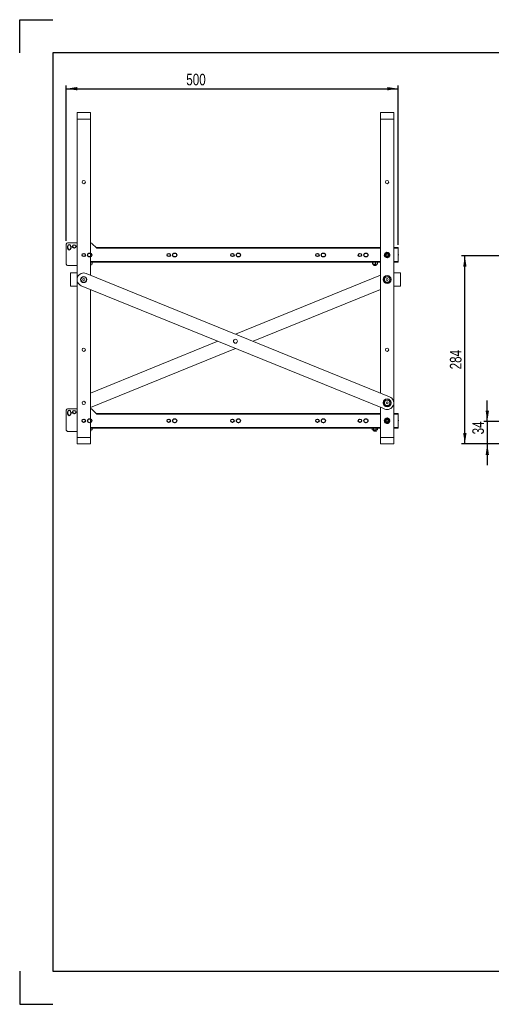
# Model space of a CAD drawing. Header units: millimetres. Extents: x 0 to 420, y 0 to 297.
# Tile 1 of 13: x 0 to 142, y 0 to 297. Entities that reach past the tile are written whole.
import ezdxf

# ---------------------------------------------------------------- set-up
doc = ezdxf.new("R2010")
doc.units = ezdxf.units.MM
for name, color, linetype in [('0COTES', 5, 'Continuous'), ('0TEXTE', 7, 'Continuous'), ('0TRAIT-FIN', 7, 'Continuous')]:
    doc.layers.add(name, color=color, linetype=linetype)
doc.styles.add('SLDTEXTSTYLE0', font='TXT', dxfattribs={"width": 0.75})
doc.dimstyles.new('SLDDIMSTYLE0', dxfattribs={"dimtxt": 3.5, "dimasz": 3.302, "dimexe": 0, "dimexo": 0.0625, "dimgap": 0.875, "dimtad": 1, "dimdec": 0, "dimlfac": 5, "dimrnd": 1e-09, "dimzin": 12, "dimdsep": 46, "dimtxsty": 'SLDTEXTSTYLE0', "dimsah": 1, "dimcen": 0.09, "dimadec": 0, "dimazin": 3, "dimtfac": 1, "dimtdec": 0, "dimtofl": 0, "dimtmove": 0, "dimatfit": 3, "dimfxl": 0, "dimfrac": 2, "dimtolj": 1, "dimtzin": 12, "dimarcsym": 0})
doc.dimstyles.new('SLDDIMSTYLE1', dxfattribs={"dimtxt": 3.5, "dimasz": 3.302, "dimexe": 0, "dimexo": 0.0625, "dimgap": 0.875, "dimtad": 1, "dimdec": 0, "dimlfac": 5, "dimrnd": 1e-09, "dimzin": 12, "dimdsep": 46, "dimtxsty": 'SLDTEXTSTYLE0', "dimsah": 1, "dimcen": 0.09, "dimadec": 0, "dimazin": 3, "dimtfac": 1, "dimtdec": 0, "dimtmove": 0, "dimatfit": 0, "dimfxl": 0, "dimfrac": 2, "dimtolj": 1, "dimtzin": 12, "dimarcsym": 0})

# ---------------------------------------------------------------- blocks, each defined once
blk = doc.blocks.new('_D_1')
at = {"layer": '0COTES'}
for p, q in [((140.86, 175.76), (140.86, 182.11)), ((151.67, 175.76), (139.86, 175.76)), ((140.86, 175.76), (140.86, 169.02)), ((150.07, 169.02), (139.86, 169.02)), ((140.86, 169.02), (140.86, 162.67))]:
    blk.add_line(p, q, dxfattribs=at)
for points in [[(140.86, 175.76), (141.37, 179.06), (140.36, 179.06)], [(140.86, 169.02), (140.36, 165.72), (141.37, 165.72)]]:
    blk.add_solid(points, dxfattribs=at)
at = {"layer": '0COTES', "insert": (136.35, 171.91), "char_height": 3.5, "attachment_point": 1, "rotation": 90, "style": 'SLDTEXTSTYLE0'}
blk.add_mtext('34', dxfattribs=at)
blk = doc.blocks.new('_D_2')
at = {"layer": '0COTES'}
for p, q in [((151.67, 225.76), (133.1, 225.76)), ((134.1, 169.02), (134.1, 225.76)), ((150.07, 169.02), (133.1, 169.02))]:
    blk.add_line(p, q, dxfattribs=at)
for points in [[(134.1, 225.76), (133.59, 222.46), (134.61, 222.46)], [(134.1, 169.02), (134.61, 172.32), (133.59, 172.32)]]:
    blk.add_solid(points, dxfattribs=at)
at = {"layer": '0COTES', "insert": (129.59, 191.52), "char_height": 3.5, "attachment_point": 1, "rotation": 90, "style": 'SLDTEXTSTYLE0'}
blk.add_mtext('284', dxfattribs=at)
blk = doc.blocks.new('_D_4')
at = {"layer": '0COTES'}
for p, q in [((14.03, 230.26), (14.03, 277.18)), ((114.03, 229.06), (114.03, 277.18)), ((14.03, 276.18), (114.03, 276.18))]:
    blk.add_line(p, q, dxfattribs=at)
for points in [[(14.03, 276.18), (17.33, 275.68), (17.33, 276.69)], [(114.03, 276.18), (110.72, 276.69), (110.72, 275.68)]]:
    blk.add_solid(points, dxfattribs=at)
at = {"layer": '0COTES', "insert": (50.18, 280.7), "char_height": 3.5, "attachment_point": 1, "style": 'SLDTEXTSTYLE0'}
blk.add_mtext('500', dxfattribs=at)

msp = doc.modelspace()

# ---------------------------------------------------------------- linework, layer by layer
at = {"color": 7, "linetype": 'Continuous', "lineweight": 18}
for p, q in [((17.29, 267.02), (17.29, 269.02)), ((17.29, 269.02), (21.29, 269.02)), ((21.29, 269.02), (21.29, 267.02)), ((108.69, 267.02), (108.69, 269.02)), ((108.69, 269.02), (112.69, 269.02)), ((112.69, 269.02), (112.69, 267.02)), ((17.29, 267.02), (17.29, 171.02)), ((17.29, 267.02), (21.29, 267.02)), ((21.29, 219.96), (21.29, 267.02)), ((108.69, 267.02), (108.69, 184.39)), ((108.69, 267.02), (112.69, 267.02)), ((112.69, 171.02), (112.69, 267.02)), ((14.03, 229.26), (14.03, 223.22)), ((17.29, 229.66), (14.43, 229.66)), ((21.46, 229.66), (21.29, 229.66)), ((23.23, 228.06), (21.74, 229.54)), ((14.43, 228.62), (14.43, 228.12)), ((15.43, 228.12), (15.43, 228.62)), ((108.69, 228.26), (23.03, 228.26)), ((109.89, 225.94), (109.82, 225.91)), ((109.84, 225.89), (109.82, 225.91)), ((109.99, 225.96), (109.84, 225.89)), ((110.01, 225.58), (109.84, 225.89)), ((109.96, 226.35), (109.89, 226.36)), ((109.89, 226.33), (109.89, 226.36)), ((109.96, 226.32), (109.89, 226.33)), ((109.89, 225.94), (109.89, 226.33)), ((109.99, 225.99), (109.89, 225.94)), ((109.95, 226.35), (109.96, 226.36)), ((109.95, 226.35), (109.96, 226.35)), ((110.63, 226.83), (109.96, 226.38)), ((109.96, 226.38), (110.01, 225.57)), ((109.97, 226.38), (110.15, 226.69)), ((110.15, 226.69), (110.16, 226.71)), ((110.29, 226.6), (110.15, 226.69)), ((110.22, 226.67), (110.16, 226.71)), ((110.22, 226.67), (110.55, 226.87)), ((110.22, 226.67), (110.31, 226.61)), ((110.31, 225.9), (110.27, 225.88)), ((110.55, 226.87), (110.58, 226.88)), ((110.59, 226.8), (110.55, 226.87)), ((110.61, 226.82), (110.58, 226.88)), ((110.61, 226.82), (110.61, 226.81)), ((110.61, 226.82), (110.62, 226.82)), ((111.36, 226.47), (110.63, 226.83)), ((110.65, 226.82), (110.99, 226.82)), ((110.95, 226.17), (110.97, 226.19)), ((111, 226.21), (110.97, 226.19)), ((110.99, 226.65), (110.99, 226.82)), ((110.99, 226.82), (111.03, 226.82)), ((111.02, 226.75), (111.01, 226.64)), ((111.02, 226.75), (111.03, 226.82)), ((111.02, 226.75), (111.35, 226.56)), ((111.31, 226.49), (111.35, 226.56)), ((111.34, 226.49), (111.33, 226.48)), ((111.34, 226.49), (111.38, 226.54)), ((111.34, 226.49), (111.35, 226.47)), ((111.35, 226.56), (111.38, 226.54)), ((111.41, 225.66), (111.36, 226.47)), ((111.36, 226.45), (111.53, 226.15)), ((111.38, 226.08), (111.53, 226.15)), ((111.49, 226.1), (111.39, 226.05)), ((111.49, 226.1), (111.55, 226.13)), ((111.49, 226.1), (111.49, 225.71)), ((111.53, 226.15), (111.55, 226.13)), ((114.03, 228.26), (112.69, 228.26)), ((114.03, 228.06), (114.03, 228.26)), ((114.03, 228.06), (114.03, 224.02)), ((14.43, 222.82), (17.29, 222.82)), ((21.29, 223.82), (108.69, 223.82)), ((21.79, 223.26), (21.29, 223.26)), ((21.29, 222.92), (21.42, 222.92)), ((21.31, 222.89), (21.29, 222.86)), ((21.35, 222.85), (21.33, 222.87)), ((21.35, 222.85), (21.36, 222.85)), ((21.42, 222.92), (21.42, 222.92)), ((21.45, 223.25), (21.43, 223.26)), ((21.43, 223.23), (21.43, 223.26)), ((21.43, 223.08), (21.43, 223.11)), ((21.43, 222.92), (21.43, 222.96)), ((21.79, 223.26), (21.79, 223.82)), ((106.27, 223.26), (106.27, 223.82)), ((106.41, 223.26), (106.27, 223.26)), ((106.41, 223.26), (106.41, 223.82)), ((107.17, 223.26), (106.41, 223.26)), ((106.63, 223.19), (106.63, 223.15)), ((106.63, 223.04), (106.63, 223)), ((106.65, 222.9), (106.7, 222.85)), ((106.69, 223.26), (106.72, 223.24)), ((107.28, 222.85), (106.7, 222.85)), ((107, 222.92), (107.42, 222.92)), ((107.17, 223.26), (107.17, 223.82)), ((107.79, 223.26), (107.17, 223.26)), ((107.31, 222.89), (107.28, 222.85)), ((107.35, 222.85), (107.33, 222.87)), ((107.35, 222.85), (107.36, 222.85)), ((107.42, 222.92), (107.42, 222.92)), ((107.45, 223.25), (107.43, 223.26)), ((107.43, 223.23), (107.43, 223.26)), ((107.43, 223.08), (107.43, 223.11)), ((107.43, 222.92), (107.43, 222.96)), ((107.79, 223.26), (107.79, 223.82)), ((110.03, 225.55), (109.99, 225.5)), ((110.02, 225.48), (109.99, 225.5)), ((110.01, 225.57), (110.74, 225.21)), ((110.06, 225.55), (110.02, 225.48)), ((110.36, 225.29), (110.02, 225.48)), ((110.03, 225.55), (110.04, 225.56)), ((110.03, 225.55), (110.03, 225.56)), ((110.35, 225.29), (110.35, 225.22)), ((110.38, 225.22), (110.35, 225.22)), ((110.36, 225.29), (110.36, 225.4)), ((110.39, 225.39), (110.38, 225.22)), ((110.73, 225.22), (110.38, 225.22)), ((110.74, 225.21), (111.41, 225.66)), ((110.77, 225.22), (110.75, 225.22)), ((110.77, 225.22), (110.76, 225.23)), ((110.76, 225.22), (110.79, 225.16)), ((110.78, 225.24), (110.82, 225.17)), ((110.82, 225.17), (110.79, 225.16)), ((111.15, 225.37), (110.82, 225.17)), ((111.15, 225.37), (111.06, 225.43)), ((111.08, 225.44), (111.23, 225.35)), ((111.15, 225.37), (111.21, 225.33)), ((111.23, 225.35), (111.21, 225.33)), ((111.4, 225.65), (111.23, 225.35)), ((111.41, 225.72), (111.49, 225.71)), ((111.42, 225.69), (111.41, 225.69)), ((111.42, 225.69), (111.41, 225.67)), ((111.42, 225.69), (111.49, 225.68)), ((111.49, 225.71), (111.49, 225.68)), ((112.69, 223.82), (114.03, 223.82)), ((114.03, 223.82), (114.03, 224.02)), ((15.29, 220.62), (17.29, 220.62)), ((15.29, 216.62), (15.29, 220.62)), ((111.44, 183.27), (20.04, 220.47)), ((108.69, 219.96), (64.99, 202.18)), ((112.69, 220.62), (114.69, 220.62)), ((114.69, 220.62), (114.69, 216.62)), ((17.29, 216.62), (15.29, 216.62)), ((109.93, 179.57), (18.53, 216.77)), ((21.29, 171.02), (21.29, 215.65)), ((108.69, 215.65), (70.29, 200.02)), ((114.69, 216.62), (112.69, 216.62)), ((59.68, 200.02), (21.29, 184.39)), ((64.99, 197.86), (21.29, 180.07)), ((14.03, 179.26), (14.03, 173.22)), ((17.29, 179.66), (14.43, 179.66)), ((14.43, 178.62), (14.43, 178.12)), ((15.43, 178.12), (15.43, 178.62)), ((21.46, 179.66), (21.29, 179.66)), ((23.23, 178.06), (21.74, 179.54)), ((108.69, 178.26), (23.03, 178.26)), ((108.69, 180.07), (108.69, 171.02)), ((114.03, 178.26), (112.69, 178.26)), ((114.03, 178.06), (114.03, 178.26)), ((109.9, 176.19), (109.83, 176.19)), ((109.84, 176.16), (109.83, 176.19)), ((109.97, 176.18), (109.84, 176.16)), ((109.92, 175.78), (109.84, 176.16)), ((109.92, 175.78), (109.86, 175.74)), ((109.88, 175.71), (109.86, 175.74)), ((110, 175.81), (109.88, 175.71)), ((110.14, 175.43), (109.88, 175.71)), ((109.9, 176.19), (110.02, 176.56)), ((109.9, 176.19), (109.97, 176.2)), ((109.92, 175.78), (110, 175.83)), ((110.63, 176.83), (109.96, 176.38)), ((109.96, 176.38), (110.01, 175.57)), ((110.01, 175.57), (110.74, 175.21)), ((110.02, 176.56), (110.03, 176.59)), ((110.16, 176.51), (110.02, 176.56)), ((110.09, 176.56), (110.03, 176.59)), ((110.09, 176.56), (110.38, 176.82)), ((110.18, 176.52), (110.09, 176.56)), ((110.14, 175.43), (110.12, 175.36)), ((110.14, 175.35), (110.12, 175.36)), ((110.14, 175.43), (110.17, 175.49)), ((110.19, 175.48), (110.14, 175.35)), ((110.51, 175.23), (110.14, 175.35)), ((110.31, 175.9), (110.27, 175.88)), ((110.38, 176.82), (110.4, 176.84)), ((110.47, 176.71), (110.38, 176.82)), ((110.45, 176.79), (110.4, 176.84)), ((110.44, 176.79), (110.82, 176.87)), ((110.44, 176.79), (110.49, 176.73)), ((110.51, 175.23), (110.5, 175.33)), ((110.51, 175.24), (110.52, 175.17)), ((110.53, 175.32), (110.55, 175.17)), ((110.93, 175.25), (110.55, 175.17)), ((110.62, 176.38), (110.63, 176.35)), ((111.36, 176.47), (110.63, 176.83)), ((110.64, 176.32), (110.63, 176.35)), ((110.74, 175.21), (111.41, 175.66)), ((110.85, 176.72), (110.82, 176.87)), ((110.82, 176.87), (110.85, 176.87)), ((110.86, 176.8), (110.85, 176.87)), ((110.86, 176.8), (110.87, 176.71)), ((110.86, 176.8), (111.23, 176.68)), ((110.93, 175.25), (110.89, 175.31)), ((110.91, 175.32), (110.99, 175.22)), ((110.93, 175.25), (110.97, 175.2)), ((111.28, 175.48), (110.99, 175.22)), ((111.18, 176.56), (111.23, 176.68)), ((111.28, 175.48), (111.19, 175.51)), ((111.23, 176.61), (111.2, 176.55)), ((111.21, 175.53), (111.35, 175.48)), ((111.23, 176.68), (111.26, 176.68)), ((111.23, 176.61), (111.26, 176.68)), ((111.23, 176.61), (111.49, 176.33)), ((111.28, 175.48), (111.34, 175.45)), ((111.35, 175.48), (111.34, 175.45)), ((111.47, 175.85), (111.35, 175.48)), ((111.41, 175.66), (111.36, 176.47)), ((111.37, 176.23), (111.49, 176.33)), ((111.45, 176.26), (111.38, 176.2)), ((111.4, 175.86), (111.53, 175.88)), ((111.47, 175.85), (111.4, 175.84)), ((111.45, 176.26), (111.51, 176.3)), ((111.45, 176.26), (111.53, 175.88)), ((111.47, 175.84), (111.54, 175.85)), ((111.49, 176.33), (111.51, 176.3)), ((111.53, 175.88), (111.54, 175.85)), ((114.03, 178.06), (114.03, 174.02)), ((14.43, 172.82), (17.29, 172.82)), ((21.29, 173.82), (108.69, 173.82)), ((21.29, 173.26), (21.35, 173.26)), ((21.29, 172.92), (21.38, 172.92)), ((21.36, 172.86), (21.33, 172.87)), ((21.35, 173.82), (21.35, 173.26)), ((21.35, 173.26), (21.83, 173.26)), ((21.36, 172.85), (21.36, 172.85)), ((21.43, 173.23), (21.43, 173.26)), ((21.43, 173.08), (21.43, 173.12)), ((21.43, 172.92), (21.43, 172.97)), ((21.45, 173.26), (21.44, 173.26)), ((21.83, 173.82), (21.83, 173.26)), ((106.22, 173.82), (106.22, 173.26)), ((106.22, 173.26), (106.54, 173.26)), ((106.54, 173.82), (106.54, 173.26)), ((106.54, 173.26), (107.35, 173.26)), ((106.63, 173.19), (106.63, 173.16)), ((106.63, 173.04), (106.63, 173.01)), ((106.65, 172.9), (106.7, 172.85)), ((106.7, 173.26), (106.72, 173.25)), ((107.21, 172.85), (106.7, 172.85)), ((106.89, 172.92), (107.38, 172.92)), ((107.23, 172.89), (107.21, 172.85)), ((107.36, 172.86), (107.33, 172.87)), ((107.35, 173.82), (107.35, 173.26)), ((107.35, 173.26), (107.83, 173.26)), ((107.36, 172.85), (107.36, 172.85)), ((107.43, 173.23), (107.43, 173.26)), ((107.43, 173.08), (107.43, 173.12)), ((107.43, 172.92), (107.43, 172.97)), ((107.45, 173.26), (107.44, 173.26)), ((107.83, 173.82), (107.83, 173.26)), ((110.55, 175.17), (110.52, 175.17)), ((110.99, 175.22), (110.97, 175.2)), ((112.69, 173.82), (114.03, 173.82)), ((114.03, 173.82), (114.03, 174.02)), ((17.29, 171.02), (21.29, 171.02)), ((17.29, 169.02), (17.29, 171.02)), ((21.29, 171.02), (21.29, 169.02)), ((108.69, 171.02), (112.69, 171.02)), ((108.69, 169.02), (108.69, 171.02)), ((112.69, 171.02), (112.69, 169.02)), ((17.29, 169.02), (21.29, 169.02)), ((108.69, 169.02), (112.69, 169.02))]:
    msp.add_line(p, q, dxfattribs=at)
at = {"color": 7, "linetype": 'Continuous'}
for p, q in [((14.43, 228.62), (14.43, 228.12)), ((15.43, 228.62), (15.43, 228.12)), ((14.43, 178.62), (14.43, 178.12)), ((15.43, 178.62), (15.43, 178.12))]:
    msp.add_line(p, q, dxfattribs=at)
at = {"color": 8, "linetype": 'Continuous', "lineweight": 18}
for p, q in [((23.23, 228.06), (108.69, 228.06)), ((112.69, 228.06), (114.03, 228.06)), ((108.69, 224.02), (21.29, 224.02)), ((114.03, 224.02), (112.69, 224.02)), ((23.23, 178.06), (108.69, 178.06)), ((112.69, 178.06), (114.03, 178.06)), ((108.69, 174.02), (21.29, 174.02)), ((114.03, 174.02), (112.69, 174.02))]:
    msp.add_line(p, q, dxfattribs=at)
at = {"color": 7, "linetype": 'Continuous', "lineweight": 18, "flags": 128}
for points in [[(114.07, 226.06), (114.03, 226.43), (114.03, 226.46)], [(114.03, 225.66), (114.03, 225.69), (114.07, 226.06)], [(114.07, 176.06), (114.03, 176.43), (114.03, 176.46)], [(114.03, 175.66), (114.03, 175.69), (114.07, 176.06)]]:
    msp.add_lwpolyline(points, dxfattribs=at)
at = {"color": 7, "linetype": 'Continuous', "lineweight": 18}
for centre, radius in [((19.29, 248.02), 0.5), ((110.69, 248.02), 0.5), ((16.43, 228.62), 0.5), ((19.29, 226.02), 0.5), ((44.89, 226.02), 0.5), ((46.69, 226.02), 0.6), ((64.09, 226.02), 0.5), ((65.89, 226.02), 0.6), ((89.69, 226.02), 0.5), ((91.49, 226.02), 0.6), ((102.49, 226.02), 0.5), ((104.29, 226.02), 0.6), ((110.69, 218.62), 1.2), ((19.29, 218.62), 0.93), ((19.29, 218.62), 0.83), ((19.29, 218.62), 0.32), ((110.69, 218.62), 0.93), ((110.69, 218.62), 0.83), ((110.69, 218.62), 0.32), ((64.99, 200.02), 0.6), ((19.29, 197.42), 0.5), ((110.69, 197.42), 0.5), ((19.29, 181.42), 0.5), ((19.29, 181.42), 0.492), ((110.69, 181.42), 1.2), ((110.69, 181.42), 0.93), ((110.69, 181.42), 0.83), ((110.69, 181.42), 0.32), ((16.43, 178.62), 0.5), ((19.29, 176.02), 0.5), ((44.89, 176.02), 0.5), ((46.69, 176.02), 0.6), ((64.09, 176.02), 0.5), ((65.89, 176.02), 0.6), ((89.69, 176.02), 0.5), ((91.49, 176.02), 0.6), ((102.49, 176.02), 0.5), ((104.29, 176.02), 0.6)]:
    msp.add_circle(centre, radius, dxfattribs=at)
at = {"color": 7, "linetype": 'Continuous'}
for centre, radius in [((16.43, 228.62), 0.5), ((19.29, 226.02), 0.5), ((21.09, 226.02), 0.6), ((44.89, 226.02), 0.5), ((46.69, 226.02), 0.6), ((64.09, 226.02), 0.5), ((65.89, 226.02), 0.6), ((89.69, 226.02), 0.5), ((91.49, 226.02), 0.6), ((102.49, 226.02), 0.5), ((104.29, 226.02), 0.6), ((110.69, 226.02), 0.6), ((16.43, 178.62), 0.5), ((19.29, 176.02), 0.5), ((21.09, 176.02), 0.6), ((44.89, 176.02), 0.5), ((46.69, 176.02), 0.6), ((64.09, 176.02), 0.5), ((65.89, 176.02), 0.6), ((89.69, 176.02), 0.5), ((91.49, 176.02), 0.6), ((102.49, 176.02), 0.5), ((104.29, 176.02), 0.6), ((110.69, 176.02), 0.6)]:
    msp.add_circle(centre, radius, dxfattribs=at)
at = {"color": 7, "linetype": 'Continuous', "lineweight": 18}
for centre, radius, start, end in [((14.43, 229.26), 0.4, 90, 180), ((14.93, 228.62), 0.5, 0, 180), ((21.46, 229.26), 0.4, 45, 90), ((14.93, 228.12), 0.5, 180, 0), ((21.09, 226.02), 0.6, 0, 70.5288), ((21.09, 226.02), 0.6, 289.4712, 0), ((110.69, 226.02), 0.398, 103.5604, 1.8045), ((110.69, 226.02), 0.33, 30.2434, 348.8383), ((110.69, 226.02), 0.4, 1.3088, 84.1655), ((14.43, 223.22), 0.4, 180, 270), ((19.29, 218.62), 2, 67.8535, 247.8535), ((110.69, 181.42), 2, 247.8535, 67.8535), ((14.43, 179.26), 0.4, 90, 180), ((14.93, 178.62), 0.5, 0, 180), ((21.46, 179.26), 0.4, 45, 90), ((14.93, 178.12), 0.5, 180, 0), ((21.09, 176.02), 0.6, 0, 70.5288), ((21.09, 176.02), 0.6, 289.4712, 0), ((110.69, 176.02), 0.398, 172.3662, 70.6093), ((110.69, 176.02), 0.4, 70.1143, 152.971), ((110.69, 176.02), 0.33, 99.0489, 57.6439), ((14.43, 173.22), 0.4, 180, 270)]:
    msp.add_arc(centre, radius, start, end, dxfattribs=at)
at = {"color": 7, "linetype": 'Continuous'}
for centre, start, end in [((14.93, 228.62), 0, 180), ((14.93, 228.12), 180, 0), ((14.93, 178.62), 0, 180), ((14.93, 178.12), 180, 0)]:
    msp.add_arc(centre, 0.5, start, end, dxfattribs=at)
at = {"color": 7, "linetype": 'Continuous', "lineweight": 18}
for points, knots in [([(110.69, 226.56), (110.63, 226.55), (110.52, 226.52), (110.37, 226.42), (110.27, 226.28), (110.22, 226.12), (110.23, 225.98), (110.26, 225.91), (110.27, 225.88)], [0, 0, 0, 0, 0.187643, 0.375789, 0.5638, 0.741634, 0.913625, 1, 1, 1, 1]), ([(110.73, 226.42), (110.68, 226.42), (110.59, 226.41), (110.47, 226.35), (110.37, 226.26), (110.32, 226.14), (110.3, 226.01), (110.34, 225.88), (110.41, 225.78), (110.51, 225.7), (110.62, 225.66), (110.75, 225.67), (110.86, 225.71), (110.95, 225.79), (110.99, 225.88), (111.01, 225.94), (111.01, 225.96)], [0, 0, 0, 0, 0.079288, 0.158581, 0.237503, 0.314411, 0.391374, 0.466204, 0.540753, 0.613942, 0.686093, 0.757641, 0.827413, 0.897249, 0.964698, 1, 1, 1, 1]), ([(110.92, 225.69), (110.96, 225.72), (111.03, 225.77), (111.11, 225.89), (111.15, 226.03), (111.14, 226.18), (111.08, 226.32), (110.97, 226.44), (110.84, 226.53), (110.73, 226.55), (110.69, 226.56)], [0, 0, 0, 0, 0.1117174, 0.2263463, 0.3473356, 0.4688857, 0.602278, 0.7356364, 0.8760999, 1, 1, 1, 1]), ([(110.95, 226.17), (110.96, 226.14), (111, 226.08), (111.01, 226), (111.01, 225.96), (111.01, 225.96)], [0, 0, 0, 0, 0.460654, 0.921268, 1, 1, 1, 1]), ([(111, 226.21), (111.03, 226.17), (111.07, 226.12), (111.08, 226.05), (111.09, 226.03)], [0, 0, 0, 0, 0.658248, 1, 1, 1, 1]), ([(21.28, 222.85), (21.3, 222.85), (21.33, 222.85), (21.35, 222.85), (21.36, 222.85), (21.36, 222.85)], [0, 0, 0, 0, 0.350431, 0.905158, 1, 1, 1, 1]), ([(21.29, 223.24), (21.31, 223.24), (21.37, 223.25), (21.42, 223.25), (21.42, 223.26), (21.42, 223.26)], [0, 0, 0, 0, 0.211577, 0.675149, 1, 1, 1, 1]), ([(21.42, 223.22), (21.42, 223.22), (21.41, 223.22), (21.36, 223.21), (21.3, 223.21), (21.29, 223.21)], [0, 0, 0, 0, 0.334273, 0.816014, 1, 1, 1, 1]), ([(21.29, 223.16), (21.3, 223.16), (21.32, 223.16), (21.32, 223.16), (21.32, 223.17)], [0, 0, 0, 0, 0.4364563, 1, 1, 1, 1]), ([(21.29, 223.09), (21.31, 223.09), (21.37, 223.1), (21.42, 223.1), (21.42, 223.11), (21.42, 223.11)], [0, 0, 0, 0, 0.188309, 0.6009, 1, 1, 1, 1]), ([(21.42, 223.07), (21.42, 223.07), (21.41, 223.07), (21.36, 223.06), (21.3, 223.06), (21.29, 223.06)], [0, 0, 0, 0, 0.334273, 0.816014, 1, 1, 1, 1]), ([(21.29, 223.01), (21.3, 223.01), (21.32, 223.01), (21.32, 223.01), (21.32, 223.02)], [0, 0, 0, 0, 0.436456, 1, 1, 1, 1]), ([(21.29, 222.94), (21.31, 222.94), (21.37, 222.95), (21.42, 222.95), (21.42, 222.96), (21.42, 222.96)], [0, 0, 0, 0, 0.188309, 0.600899, 1, 1, 1, 1]), ([(21.31, 222.89), (21.34, 222.9), (21.39, 222.91), (21.41, 222.92), (21.42, 222.92)], [0, 0, 0, 0, 0.658255, 1, 1, 1, 1]), ([(21.33, 223.17), (21.35, 223.18), (21.39, 223.2), (21.43, 223.23), (21.45, 223.24)], [0, 0, 0, 0, 0.499748, 1, 1, 1, 1]), ([(21.45, 223.1), (21.43, 223.11), (21.39, 223.13), (21.35, 223.16), (21.33, 223.17)], [0, 0, 0, 0, 0.518668, 1, 1, 1, 1]), ([(21.33, 223.02), (21.35, 223.03), (21.39, 223.05), (21.43, 223.08), (21.45, 223.09)], [0, 0, 0, 0, 0.499754, 1, 1, 1, 1]), ([(21.45, 222.95), (21.43, 222.96), (21.39, 222.98), (21.35, 223.01), (21.33, 223.02)], [0, 0, 0, 0, 0.518679, 1, 1, 1, 1]), ([(21.33, 222.87), (21.35, 222.88), (21.39, 222.9), (21.43, 222.93), (21.45, 222.94)], [0, 0, 0, 0, 0.499754, 1, 1, 1, 1]), ([(106.73, 223.25), (106.71, 223.23), (106.67, 223.21), (106.63, 223.19), (106.61, 223.18)], [0, 0, 0, 0, 0.499105, 1, 1, 1, 1]), ([(106.61, 223.16), (106.63, 223.15), (106.67, 223.13), (106.71, 223.1), (106.72, 223.09)], [0, 0, 0, 0, 0.525143, 1, 1, 1, 1]), ([(106.73, 223.1), (106.71, 223.08), (106.67, 223.06), (106.63, 223.04), (106.61, 223.03)], [0, 0, 0, 0, 0.499094, 1, 1, 1, 1]), ([(106.61, 223.01), (106.63, 223), (106.67, 222.98), (106.71, 222.95), (106.72, 222.94)], [0, 0, 0, 0, 0.525143, 1, 1, 1, 1]), ([(106.63, 223.19), (106.63, 223.19), (106.62, 223.19), (106.67, 223.2), (106.76, 223.21), (106.88, 223.21), (106.99, 223.22), (107.1, 223.23), (107.23, 223.23), (107.35, 223.24), (107.42, 223.25), (107.42, 223.26), (107.42, 223.26)], [0, 0, 0, 0, 0.037379, 0.1622832, 0.2871858, 0.3845014, 0.4831249, 0.5377614, 0.6626655, 0.7875698, 0.9124737, 1, 1, 1, 1]), ([(107.42, 223.22), (107.42, 223.22), (107.41, 223.22), (107.34, 223.21), (107.22, 223.2), (107.06, 223.19), (106.9, 223.18), (106.76, 223.17), (106.66, 223.16), (106.62, 223.15), (106.63, 223.15), (106.64, 223.15)], [0, 0, 0, 0, 0.084609, 0.206547, 0.328486, 0.450426, 0.572362, 0.694303, 0.82416, 0.938161, 1, 1, 1, 1]), ([(106.63, 223.04), (106.63, 223.04), (106.62, 223.04), (106.67, 223.05), (106.76, 223.06), (106.88, 223.06), (106.99, 223.07), (107.1, 223.08), (107.23, 223.08), (107.35, 223.09), (107.42, 223.1), (107.42, 223.11), (107.42, 223.11)], [0, 0, 0, 0, 0.036175, 0.157055, 0.277933, 0.372113, 0.467559, 0.520435, 0.641315, 0.762195, 0.883074, 1, 1, 1, 1]), ([(107.42, 223.07), (107.42, 223.07), (107.41, 223.07), (107.34, 223.06), (107.22, 223.05), (107.06, 223.04), (106.9, 223.03), (106.76, 223.02), (106.66, 223.01), (106.62, 223), (106.63, 223), (106.64, 223)], [0, 0, 0, 0, 0.0846092, 0.2065473, 0.3284862, 0.4504261, 0.5723623, 0.6943035, 0.8241597, 0.9381609, 1, 1, 1, 1]), ([(106.73, 222.95), (106.71, 222.93), (106.68, 222.92), (106.66, 222.9), (106.65, 222.9)], [0, 0, 0, 0, 0.79295, 1, 1, 1, 1]), ([(107, 222.92), (106.96, 222.92), (106.87, 222.92), (106.76, 222.91), (106.68, 222.91), (106.65, 222.9), (106.65, 222.9), (106.65, 222.9)], [0, 0, 0, 0, 0.226691, 0.453386, 0.679033, 0.898921, 1, 1, 1, 1]), ([(106.73, 223.25), (106.74, 223.25), (106.75, 223.25), (106.8, 223.26), (106.82, 223.26)], [0, 0, 0, 0, 0.567844, 1, 1, 1, 1]), ([(106.73, 223.1), (106.74, 223.1), (106.75, 223.1), (106.83, 223.11), (106.94, 223.12), (107.06, 223.13), (107.17, 223.14), (107.26, 223.15), (107.32, 223.16), (107.32, 223.16), (107.32, 223.17)], [0, 0, 0, 0, 0.126584, 0.257954, 0.389324, 0.52069, 0.652062, 0.783429, 0.914803, 1, 1, 1, 1]), ([(106.73, 222.95), (106.74, 222.95), (106.75, 222.95), (106.83, 222.96), (106.94, 222.97), (107.06, 222.98), (107.17, 222.99), (107.26, 223), (107.32, 223.01), (107.32, 223.01), (107.32, 223.02)], [0, 0, 0, 0, 0.126584, 0.257954, 0.389324, 0.52069, 0.652062, 0.783429, 0.914802, 1, 1, 1, 1]), ([(107, 222.92), (107.03, 222.92), (107.1, 222.93), (107.23, 222.93), (107.35, 222.94), (107.42, 222.95), (107.42, 222.96), (107.42, 222.96)], [0, 0, 0, 0, 0.099309, 0.326338, 0.553368, 0.780396, 1, 1, 1, 1]), ([(107.26, 222.85), (107.28, 222.85), (107.32, 222.86), (107.32, 222.86), (107.32, 222.87)], [0, 0, 0, 0, 0.606607, 1, 1, 1, 1]), ([(107.28, 222.85), (107.3, 222.85), (107.33, 222.85), (107.35, 222.85), (107.36, 222.85), (107.36, 222.85)], [0, 0, 0, 0, 0.3504309, 0.9051593, 1, 1, 1, 1]), ([(107.31, 222.89), (107.34, 222.9), (107.39, 222.91), (107.41, 222.92), (107.42, 222.92)], [0, 0, 0, 0, 0.658251, 1, 1, 1, 1]), ([(107.33, 223.17), (107.35, 223.18), (107.39, 223.2), (107.43, 223.23), (107.45, 223.24)], [0, 0, 0, 0, 0.499748, 1, 1, 1, 1]), ([(107.45, 223.1), (107.43, 223.11), (107.39, 223.13), (107.35, 223.16), (107.33, 223.17)], [0, 0, 0, 0, 0.518683, 1, 1, 1, 1]), ([(107.33, 223.02), (107.35, 223.03), (107.39, 223.05), (107.43, 223.08), (107.45, 223.09)], [0, 0, 0, 0, 0.499754, 1, 1, 1, 1]), ([(107.45, 222.95), (107.43, 222.96), (107.39, 222.98), (107.35, 223.01), (107.33, 223.02)], [0, 0, 0, 0, 0.518694, 1, 1, 1, 1]), ([(107.33, 222.87), (107.35, 222.88), (107.39, 222.9), (107.43, 222.93), (107.45, 222.94)], [0, 0, 0, 0, 0.499754, 1, 1, 1, 1]), ([(110.69, 176.56), (110.63, 176.55), (110.52, 176.52), (110.37, 176.42), (110.27, 176.28), (110.22, 176.12), (110.23, 175.98), (110.26, 175.91), (110.27, 175.88)], [0, 0, 0, 0, 0.187644, 0.37579, 0.563797, 0.741633, 0.913622, 1, 1, 1, 1]), ([(110.33, 176.2), (110.32, 176.16), (110.29, 176.07), (110.3, 175.94), (110.35, 175.82), (110.44, 175.72), (110.56, 175.66), (110.69, 175.64), (110.81, 175.67), (110.92, 175.74), (111, 175.83), (111.03, 175.95), (111.03, 176.07), (110.99, 176.18), (110.93, 176.26), (110.88, 176.29), (110.86, 176.3)], [0, 0, 0, 0, 0.079289, 0.15858, 0.237502, 0.314411, 0.391374, 0.466203, 0.540755, 0.613944, 0.686096, 0.757644, 0.827414, 0.897248, 0.964698, 1, 1, 1, 1]), ([(110.62, 176.38), (110.67, 176.39), (110.73, 176.41), (110.8, 176.4), (110.82, 176.4)], [0, 0, 0, 0, 0.658269, 1, 1, 1, 1]), ([(110.64, 176.32), (110.67, 176.32), (110.74, 176.34), (110.82, 176.32), (110.86, 176.3), (110.86, 176.3)], [0, 0, 0, 0, 0.460638, 0.921242, 1, 1, 1, 1]), ([(111.04, 175.8), (111.06, 175.83), (111.11, 175.89), (111.15, 176.03), (111.14, 176.18), (111.08, 176.32), (110.97, 176.44), (110.84, 176.53), (110.73, 176.55), (110.69, 176.56)], [0, 0, 0, 0, 0.1054361, 0.2453323, 0.3858816, 0.5401206, 0.6943218, 0.8567363, 1, 1, 1, 1]), ([(21.29, 173.25), (21.32, 173.25), (21.36, 173.25), (21.37, 173.25), (21.37, 173.25)], [0, 0, 0, 0, 0.845709, 1, 1, 1, 1]), ([(21.42, 173.23), (21.42, 173.23), (21.42, 173.23), (21.38, 173.22), (21.31, 173.21), (21.29, 173.21)], [0, 0, 0, 0, 0.229573, 0.692979, 1, 1, 1, 1]), ([(21.29, 173.16), (21.3, 173.17), (21.32, 173.17), (21.32, 173.17), (21.32, 173.17)], [0, 0, 0, 0, 0.902034, 1, 1, 1, 1]), ([(21.29, 173.1), (21.31, 173.1), (21.38, 173.1), (21.43, 173.11), (21.42, 173.12), (21.42, 173.12)], [0, 0, 0, 0, 0.315864, 0.73956, 1, 1, 1, 1]), ([(21.42, 173.08), (21.42, 173.08), (21.42, 173.08), (21.38, 173.07), (21.31, 173.06), (21.29, 173.06)], [0, 0, 0, 0, 0.2295732, 0.6929793, 1, 1, 1, 1]), ([(21.29, 173.01), (21.3, 173.02), (21.32, 173.02), (21.32, 173.02), (21.32, 173.02)], [0, 0, 0, 0, 0.902034, 1, 1, 1, 1]), ([(21.29, 172.95), (21.31, 172.95), (21.38, 172.95), (21.43, 172.96), (21.42, 172.97), (21.42, 172.97)], [0, 0, 0, 0, 0.315864, 0.73956, 1, 1, 1, 1]), ([(21.29, 172.9), (21.31, 172.9), (21.34, 172.91), (21.37, 172.92), (21.38, 172.92)], [0, 0, 0, 0, 0.496127, 1, 1, 1, 1]), ([(21.29, 172.86), (21.3, 172.87), (21.32, 172.87), (21.32, 172.87), (21.32, 172.87)], [0, 0, 0, 0, 0.902034, 1, 1, 1, 1]), ([(21.29, 172.85), (21.31, 172.85), (21.33, 172.85), (21.34, 172.85), (21.35, 172.85)], [0, 0, 0, 0, 0.842567, 1, 1, 1, 1]), ([(21.32, 173.17), (21.34, 173.18), (21.38, 173.21), (21.42, 173.23), (21.44, 173.24)], [0, 0, 0, 0, 0.4994394, 1, 1, 1, 1]), ([(21.32, 173.02), (21.34, 173.03), (21.38, 173.06), (21.42, 173.08), (21.44, 173.09)], [0, 0, 0, 0, 0.4994401, 1, 1, 1, 1]), ([(21.32, 172.87), (21.34, 172.88), (21.38, 172.91), (21.42, 172.93), (21.44, 172.94)], [0, 0, 0, 0, 0.4994394, 1, 1, 1, 1]), ([(21.45, 173.11), (21.43, 173.12), (21.39, 173.14), (21.35, 173.16), (21.33, 173.17)], [0, 0, 0, 0, 0.520667, 1, 1, 1, 1]), ([(21.45, 172.96), (21.43, 172.97), (21.39, 172.99), (21.35, 173.01), (21.33, 173.02)], [0, 0, 0, 0, 0.520666, 1, 1, 1, 1]), ([(21.35, 172.86), (21.36, 172.86), (21.36, 172.85), (21.35, 172.85), (21.35, 172.85)], [0, 0, 0, 0, 0.477975, 1, 1, 1, 1]), ([(21.42, 172.93), (21.42, 172.93), (21.42, 172.93), (21.4, 172.92), (21.38, 172.92)], [0, 0, 0, 0, 0.422378, 1, 1, 1, 1]), ([(106.73, 173.25), (106.71, 173.24), (106.67, 173.22), (106.63, 173.19), (106.61, 173.18)], [0, 0, 0, 0, 0.499275, 1, 1, 1, 1]), ([(106.61, 173.17), (106.63, 173.16), (106.67, 173.13), (106.7, 173.11), (106.72, 173.1)], [0, 0, 0, 0, 0.523181, 1, 1, 1, 1]), ([(106.73, 173.1), (106.71, 173.09), (106.67, 173.07), (106.63, 173.04), (106.61, 173.03)], [0, 0, 0, 0, 0.499274, 1, 1, 1, 1]), ([(106.61, 173.02), (106.63, 173.01), (106.67, 172.98), (106.7, 172.96), (106.72, 172.95)], [0, 0, 0, 0, 0.523182, 1, 1, 1, 1]), ([(106.63, 173.19), (106.63, 173.19), (106.63, 173.2), (106.69, 173.21), (106.78, 173.21), (106.88, 173.22), (106.99, 173.23), (107.12, 173.23), (107.26, 173.24), (107.35, 173.25), (107.37, 173.25), (107.37, 173.25)], [0, 0, 0, 0, 0.086636, 0.235339, 0.351197, 0.46861, 0.533662, 0.682366, 0.831071, 0.979775, 1, 1, 1, 1]), ([(107.42, 173.23), (107.42, 173.23), (107.42, 173.23), (107.37, 173.22), (107.26, 173.21), (107.11, 173.2), (106.95, 173.19), (106.8, 173.18), (106.68, 173.17), (106.62, 173.16), (106.63, 173.16), (106.63, 173.16)], [0, 0, 0, 0, 0.060128, 0.181499, 0.302869, 0.424242, 0.54561, 0.666983, 0.788352, 0.917603, 1, 1, 1, 1]), ([(106.63, 173.04), (106.63, 173.04), (106.63, 173.05), (106.69, 173.06), (106.78, 173.06), (106.88, 173.07), (106.99, 173.08), (107.12, 173.08), (107.27, 173.09), (107.37, 173.1), (107.43, 173.11), (107.42, 173.12), (107.42, 173.12)], [0, 0, 0, 0, 0.07102, 0.192919, 0.287894, 0.384143, 0.437469, 0.559369, 0.68127, 0.80317, 0.92507, 1, 1, 1, 1]), ([(107.42, 173.08), (107.42, 173.08), (107.42, 173.08), (107.37, 173.07), (107.26, 173.06), (107.11, 173.05), (106.95, 173.04), (106.8, 173.03), (106.68, 173.02), (106.62, 173.01), (106.63, 173.01), (106.63, 173.01)], [0, 0, 0, 0, 0.060128, 0.181499, 0.302869, 0.424242, 0.54561, 0.666983, 0.788352, 0.917603, 1, 1, 1, 1]), ([(106.73, 172.95), (106.71, 172.94), (106.68, 172.93), (106.66, 172.91), (106.65, 172.91)], [0, 0, 0, 0, 0.7623411, 1, 1, 1, 1]), ([(106.89, 172.92), (106.85, 172.92), (106.77, 172.92), (106.69, 172.91), (106.65, 172.91), (106.65, 172.9), (106.65, 172.9)], [0, 0, 0, 0, 0.27692, 0.553845, 0.829489, 1, 1, 1, 1]), ([(106.73, 173.25), (106.73, 173.25), (106.73, 173.26), (106.75, 173.26), (106.77, 173.26)], [0, 0, 0, 0, 0.208058, 1, 1, 1, 1]), ([(106.73, 173.1), (106.73, 173.1), (106.73, 173.11), (106.78, 173.11), (106.86, 173.12), (106.97, 173.13), (107.09, 173.14), (107.2, 173.15), (107.28, 173.16), (107.32, 173.17), (107.32, 173.17), (107.32, 173.17)], [0, 0, 0, 0, 0.026458, 0.163789, 0.301123, 0.438455, 0.575782, 0.713115, 0.850447, 0.987778, 1, 1, 1, 1]), ([(106.73, 172.95), (106.73, 172.95), (106.73, 172.96), (106.78, 172.96), (106.86, 172.97), (106.97, 172.98), (107.09, 172.99), (107.2, 173), (107.28, 173.01), (107.32, 173.02), (107.32, 173.02), (107.32, 173.02)], [0, 0, 0, 0, 0.026458, 0.163789, 0.301123, 0.438455, 0.575782, 0.713115, 0.850447, 0.987778, 1, 1, 1, 1]), ([(106.89, 172.92), (106.92, 172.92), (106.99, 172.93), (107.12, 172.93), (107.27, 172.94), (107.37, 172.95), (107.43, 172.96), (107.42, 172.97), (107.42, 172.97)], [0, 0, 0, 0, 0.086589, 0.284524, 0.482461, 0.680396, 0.878332, 1, 1, 1, 1]), ([(107.2, 172.85), (107.23, 172.85), (107.28, 172.86), (107.32, 172.87), (107.32, 172.87), (107.32, 172.87)], [0, 0, 0, 0, 0.478699, 0.957397, 1, 1, 1, 1]), ([(107.21, 172.85), (107.24, 172.85), (107.29, 172.85), (107.33, 172.85), (107.34, 172.85), (107.35, 172.85)], [0, 0, 0, 0, 0.404959, 0.913109, 1, 1, 1, 1]), ([(107.23, 172.89), (107.27, 172.9), (107.33, 172.91), (107.37, 172.92), (107.38, 172.92)], [0, 0, 0, 0, 0.658269, 1, 1, 1, 1]), ([(107.32, 173.17), (107.34, 173.18), (107.38, 173.21), (107.42, 173.23), (107.44, 173.24)], [0, 0, 0, 0, 0.499465, 1, 1, 1, 1]), ([(107.32, 173.02), (107.34, 173.03), (107.38, 173.06), (107.42, 173.08), (107.44, 173.09)], [0, 0, 0, 0, 0.499465, 1, 1, 1, 1]), ([(107.32, 172.87), (107.34, 172.88), (107.38, 172.91), (107.42, 172.93), (107.44, 172.94)], [0, 0, 0, 0, 0.499465, 1, 1, 1, 1]), ([(107.45, 173.11), (107.43, 173.12), (107.39, 173.14), (107.35, 173.16), (107.33, 173.17)], [0, 0, 0, 0, 0.5206799, 1, 1, 1, 1]), ([(107.45, 172.96), (107.43, 172.97), (107.39, 172.99), (107.35, 173.01), (107.33, 173.02)], [0, 0, 0, 0, 0.520679, 1, 1, 1, 1]), ([(107.35, 172.86), (107.36, 172.86), (107.36, 172.85), (107.35, 172.85), (107.35, 172.85)], [0, 0, 0, 0, 0.477975, 1, 1, 1, 1]), ([(107.42, 172.93), (107.42, 172.93), (107.42, 172.93), (107.4, 172.92), (107.38, 172.92)], [0, 0, 0, 0, 0.4223693, 1, 1, 1, 1])]:
    msp.add_open_spline(points, degree=3, knots=knots, dxfattribs=at)
at = {"layer": '0COTES', "color": 7}
for p, q in [((0, 287), (0, 297)), ((0, 297), (10, 297)), ((410.08, 287), (10, 287)), ((10, 287), (10, 10)), ((0, 10), (0, 0))]:
    msp.add_line(p, q, dxfattribs=at)
at = {"layer": '0TEXTE'}
msp.add_line((10, 10), (410.08, 10), dxfattribs=at)
at = {"layer": '0TRAIT-FIN', "color": 7}
msp.add_line((0, 0), (10, 0), dxfattribs=at)

# ---------------------------------------------------------------- dimensions: what is measured, and where the dimension line sits
at = {"layer": '0COTES'}
dim = msp.add_linear_dim(base=(114.03, 276.18), p1=(14.03, 229.26), p2=(114.03, 228.06), dimstyle='SLDDIMSTYLE0', dxfattribs=at)
dim.commit()
dim.dimension.update_dxf_attribs({"geometry": '_D_4', "text_midpoint": (54.06, 276.18), "dimtype": 160})
for base, p1, p2, dimstyle, picture, middle in [((134.1, 225.76), (151.07, 169.02), (152.67, 225.76), 'SLDDIMSTYLE0', '_D_2', (134.1, 195.4)), ((140.86, 169.02), (152.67, 175.76), (151.07, 169.02), 'SLDDIMSTYLE1', '_D_1', (140.86, 174.5))]:
    dim = msp.add_linear_dim(base=base, p1=p1, p2=p2, angle=90, dimstyle=dimstyle, dxfattribs=at)
    dim.commit()
    dim.dimension.update_dxf_attribs({"geometry": picture, "text_midpoint": middle, "dimtype": 160})

doc.saveas('drawing.dxf')
